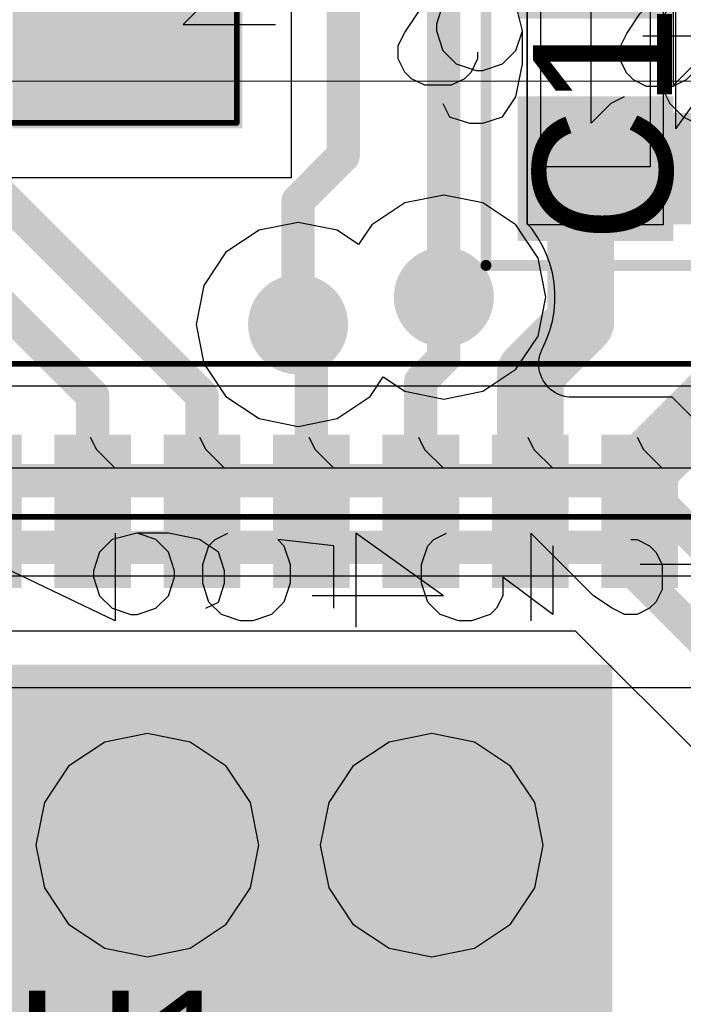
# Model space of a CAD drawing. Header units: millimetres. Extents: x 0 to 559, y 0 to 433.
# Tile 20 of 65: x 90.07 to 93.1, y 96.71 to 101.21. Entities that reach past the tile are written whole.
import ezdxf

# ---------------------------------------------------------------- set-up
doc = ezdxf.new("R2010")
doc.units = ezdxf.units.MM
for name, color, linetype in [('BottomLayer', 5, 'Continuous'), ('BottomSolder', 6, 'Continuous'), ('Mechanical10', 56, 'Continuous'), ('Mechanical11', 56, 'Continuous'), ('Mechanical12', 56, 'Continuous'), ('Mechanical9', 56, 'Continuous'), ('MidLayer1', 16, 'Continuous'), ('MidLayer2', 76, 'Continuous'), ('MultiLayer', 9, 'Continuous'), ('TopLayer', 1, 'Continuous'), ('TopOverlay', 2, 'Continuous'), ('TopPaste', 8, 'Continuous'), ('TopSolder', 216, 'Continuous'), ('ViaHoleLayer', 16, 'Continuous')]:
    doc.layers.add(name, color=color, linetype=linetype)

# ---------------------------------------------------------------- blocks, each defined once
blk = doc.blocks.new('NCS36510_98')
at = {"layer": 'Mechanical10', "const_width": 0.0254}
blk.add_lwpolyline([(2.8001, 2.8001), (2.8001, -2.8001)], dxfattribs=at)
at = {"layer": 'Mechanical12'}
blk.add_line((3.4, 3.4), (3.4, -3.4), dxfattribs=at)
at = {"layer": 'Mechanical9'}
for p, q in [((2.3253, 0.1472), (2.6109, 0.747)), ((3.0222, 0.1472), (3.0222, 0.747)), ((2.5252, 0.2469), (2.4395, 0.2183)), ((2.5538, 0.2469), (2.5252, 0.2469)), ((2.6395, 0.2183), (2.5538, 0.2469)), ((3.0222, -0.3529), (3.0222, 0.2469)), ((3.1079, 0.2329), (3.0222, 0.1472)), ((3.165, 0.2614), (3.1079, 0.2329)), ((2.4395, 0.2183), (2.3824, 0.1612)), ((2.6966, 0.1612), (2.6395, 0.2183)), ((2.7252, 0.1472), (2.3253, 0.1472)), ((2.3824, 0.1612), (2.3539, 0.0755)), ((2.7252, 0.0469), (2.6966, 0.1612)), ((2.3539, 0.0755), (2.3539, 0.0469)), ((2.3539, 0.0469), (2.3824, -0.0387)), ((2.6966, -0.0387), (2.7252, 0.0469)), ((2.7252, -0.0959), (2.7252, 0.0469)), ((2.3824, -0.0387), (2.4395, -0.0959)), ((2.6395, -0.0959), (2.6966, -0.0387)), ((2.4395, -0.0959), (2.5252, -0.1244)), ((2.5252, -0.1244), (2.5538, -0.1244)), ((2.5538, -0.1244), (2.6395, -0.0959)), ((2.6966, -0.2387), (2.7252, -0.0959)), ((2.3824, -0.2672), (2.411, -0.3244)), ((2.411, -0.2815), (2.4967, -0.253)), ((2.4967, -0.253), (2.5824, -0.253)), ((2.5824, -0.253), (2.6681, -0.2815)), ((2.6395, -0.3244), (2.6966, -0.2387)), ((3.0222, -0.8528), (3.0222, -0.253)), ((3.1079, -0.2672), (3.0222, -0.3529)), ((3.165, -0.2387), (3.1079, -0.2672)), ((2.3539, -0.3387), (2.411, -0.2815)), ((2.6681, -0.2815), (2.6966, -0.3101)), ((2.6966, -0.3101), (2.7252, -0.3672)), ((2.3253, -0.4244), (2.3539, -0.3387)), ((2.411, -0.3244), (2.4967, -0.3529)), ((2.4967, -0.3529), (2.5538, -0.3529)), ((2.5538, -0.3529), (2.6395, -0.3244)), ((2.3253, -0.4815), (2.3253, -0.4244)), ((2.3539, -0.5672), (2.3253, -0.4815)), ((2.411, -0.6243), (2.3539, -0.5672)), ((2.4967, -0.6529), (2.411, -0.6243)), ((2.6681, -0.6243), (2.5824, -0.6529)), ((2.6681, -0.8528), (2.6966, -0.5957)), ((2.6966, -0.5957), (2.6681, -0.6243)), ((2.5824, -0.6529), (2.4967, -0.6529)), ((2.4395, -1.3529), (2.4395, -0.7531)), ((3.0222, -1.3529), (3.0222, -0.7531)), ((3.165, -0.7386), (3.1079, -0.7671)), ((3.1079, -0.7671), (3.0222, -0.8528)), ((2.3824, -0.8528), (2.6681, -0.8528)), ((2.7252, -0.953), (2.2967, -0.953)), ((2.4395, -1.3529), (2.7252, -0.953)), ((2.411, -1.2815), (2.4967, -1.253)), ((2.4967, -1.253), (2.5824, -1.253)), ((2.5824, -1.253), (2.6681, -1.2815)), ((3.0222, -1.8528), (3.0222, -1.253)), ((3.165, -1.2387), (3.1079, -1.2672)), ((2.3539, -1.3387), (2.411, -1.2815)), ((2.6681, -1.2815), (2.6966, -1.3101)), ((3.1079, -1.2672), (3.0222, -1.3529)), ((2.3253, -1.4244), (2.3539, -1.3387)), ((2.6966, -1.3101), (2.7252, -1.3672)), ((2.3253, -1.4815), (2.3253, -1.4244)), ((2.3539, -1.5672), (2.3253, -1.4815)), ((2.3824, -1.5957), (2.3539, -1.5672)), ((2.4395, -1.6243), (2.3824, -1.5957)), ((2.3539, -1.8528), (2.5252, -1.6243)), ((2.5252, -1.6243), (2.4395, -1.6243)), ((2.7252, -1.7531), (2.3253, -1.7531)), ((2.4395, -2.0387), (2.7252, -1.7531)), ((3.0222, -2.3529), (3.0222, -1.7531)), ((3.165, -1.7386), (3.1079, -1.7671)), ((3.1079, -1.7671), (3.0222, -1.8528)), ((2.6681, -1.8528), (2.3539, -1.8528)), ((2.3824, -2.1244), (2.4395, -2.0387)), ((2.3539, -2.1816), (2.3824, -2.1244)), ((2.3539, -2.2387), (2.3539, -2.1816)), ((2.3824, -2.2958), (2.3539, -2.2387)), ((2.6966, -2.2387), (2.6681, -2.2958)), ((2.6966, -2.2101), (2.6966, -2.2387)), ((3.165, -2.2387), (3.1079, -2.2672)), ((2.5824, -2.8528), (2.5824, -2.253)), ((3.0222, -2.8528), (3.0222, -2.253)), ((3.1079, -2.2672), (3.0222, -2.3529)), ((2.411, -2.3244), (2.3824, -2.2958)), ((2.4681, -2.3529), (2.411, -2.3244)), ((2.6395, -2.3244), (2.5824, -2.3529)), ((2.6681, -2.2958), (2.6395, -2.3244)), ((2.5824, -2.3529), (2.4681, -2.3529))]:
    blk.add_line(p, q, dxfattribs=at)
at = {"layer": 'TopLayer'}
for points in [[(-2.0999, 2.0999), (-2.0999, -2.0999), (2.0999, 2.0999), (2.0999, -2.0999)], [(2.5, 0.3999), (2.5, 0.0999), (3.15, 0.3999), (3.15, 0.0999)], [(2.5, -0.0999), (2.5, -0.3999), (3.15, -0.0999), (3.15, -0.3999)], [(2.5, -0.6001), (2.5, -0.9), (3.15, -0.6001), (3.15, -0.9)], [(2.5, -1.0999), (2.5, -1.3999), (3.15, -1.0999), (3.15, -1.3999)], [(2.5, -1.6001), (2.5, -1.9), (3.15, -1.6001), (3.15, -1.9)], [(2.5, -2.0999), (2.5, -2.3999), (3.15, -2.0999), (3.15, -2.3999)]]:
    blk.add_solid(points, dxfattribs=at)
at = {"layer": 'TopOverlay', "const_width": 0.0254}
blk.add_lwpolyline([(3.5001, 3.5001), (3.5001, -3.5001)], dxfattribs=at)
at = {"layer": 'TopPaste'}
for p, q in [((1.3, 0.5099), (1.1048, 0.4711)), ((1.4951, 0.4711), (1.3, 0.5099)), ((1.1048, 0.4711), (0.9394, 0.3606)), ((1.6605, 0.3606), (1.4951, 0.4711)), ((0.9394, 0.3606), (0.8289, 0.1951)), ((1.7711, 0.1951), (1.6605, 0.3606)), ((0.8289, 0.1951), (0.79, 0)), ((1.8099, 0), (1.7711, 0.1951)), ((0.79, 0), (0.8289, -0.1951)), ((1.7711, -0.1951), (1.8099, 0)), ((0.8289, -0.1951), (0.9394, -0.3606)), ((1.6605, -0.3606), (1.7711, -0.1951)), ((0.9394, -0.3606), (1.1048, -0.4711)), ((1.4951, -0.4711), (1.6605, -0.3606)), ((1.1048, -0.4711), (1.3, -0.5099)), ((1.3, -0.5099), (1.4951, -0.4711)), ((1.3, -0.5099), (1.3, -0.5099)), ((1.3, -0.79), (1.1048, -0.8289)), ((1.4951, -0.8289), (1.3, -0.79)), ((1.1048, -0.8289), (0.9394, -0.9394)), ((1.6605, -0.9394), (1.4951, -0.8289)), ((0.9394, -0.9394), (0.8289, -1.1048)), ((1.7711, -1.1048), (1.6605, -0.9394)), ((0.8289, -1.1048), (0.79, -1.3)), ((1.8099, -1.3), (1.7711, -1.1048)), ((0.79, -1.3), (0.8289, -1.4951)), ((1.7711, -1.4951), (1.8099, -1.3)), ((0.8289, -1.4951), (0.9394, -1.6605)), ((1.6605, -1.6605), (1.7711, -1.4951)), ((0.9394, -1.6605), (1.1048, -1.7711)), ((1.4951, -1.7711), (1.6605, -1.6605)), ((1.1048, -1.7711), (1.3, -1.8099)), ((1.3, -1.8099), (1.4951, -1.7711)), ((1.3, -1.8099), (1.3, -1.8099))]:
    blk.add_line(p, q, dxfattribs=at)
for points in [[(-2.0999, 2.0999), (-2.0999, -2.0999), (2.0999, 2.0999), (2.0999, -2.0999)], [(2.5, 0.3999), (2.5, 0.0999), (3.15, 0.3999), (3.15, 0.0999)], [(2.5, -0.0999), (2.5, -0.3999), (3.15, -0.0999), (3.15, -0.3999)], [(2.5, -0.6001), (2.5, -0.9), (3.15, -0.6001), (3.15, -0.9)], [(2.5, -1.0999), (2.5, -1.3999), (3.15, -1.0999), (3.15, -1.3999)], [(2.5, -1.6001), (2.5, -1.9), (3.15, -1.6001), (3.15, -1.9)], [(2.5, -2.0999), (2.5, -2.3999), (3.15, -2.0999), (3.15, -2.3999)]]:
    blk.add_solid(points, dxfattribs=at)
at = {"layer": 'TopSolder'}
for points in [[(-2.1253, 2.1253), (-2.1253, -2.1253), (2.1253, 2.1253), (2.1253, -2.1253)], [(2.4746, 0.9254), (2.4746, 0.5747), (3.1754, 0.9254), (3.1754, 0.5747)], [(2.4746, 0.4253), (2.4746, 0.0745), (3.1754, 0.4253), (3.1754, 0.0745)], [(2.4746, -0.0745), (2.4746, -0.4253), (3.1754, -0.0745), (3.1754, -0.4253)], [(2.4746, -0.5747), (2.4746, -0.9254), (3.1754, -0.5747), (3.1754, -0.9254)], [(2.4746, -1.0745), (2.4746, -1.4253), (3.1754, -1.0745), (3.1754, -1.4253)], [(2.4746, -1.5747), (2.4746, -1.9254), (3.1754, -1.5747), (3.1754, -1.9254)], [(2.4746, -2.0745), (2.4746, -2.4253), (3.1754, -2.0745), (3.1754, -2.4253)]]:
    blk.add_solid(points, dxfattribs=at)
blk = doc.blocks.new('HOSONIC_2SB_250X200_SMD_104')
at = {"layer": 'Mechanical10'}
for p, q in [((0.9189, 0.0652), (0.9189, 0.7)), ((1.0701, 0.1861), (1.0096, 0.1559)), ((1.0096, 0.1559), (0.9189, 0.0652))]:
    blk.add_line(p, q, dxfattribs=at)
at = {"layer": 'Mechanical10', "const_width": 0.0254}
for points in [[(1.35, 1.1001), (-1.35, 1.1001)], [(-1.35, 1.1001), (-1.35, -0.4651)], [(1.35, 1.1001), (1.35, -1.1001)], [(-0.715, -1.1001), (-1.35, -0.4651)], [(1.35, -1.1001), (-0.715, -1.1001)]]:
    blk.add_lwpolyline(points, dxfattribs=at)
at = {"layer": 'Mechanical10', "const_width": 0.0127}
for points in [[(-1.3564, 1.1001, 1), (-1.3437, 1.1001, 1)], [(-1.3564, 1.1001, 1), (-1.3437, 1.1001, 1)], [(1.3437, 1.1001, 1), (1.3564, 1.1001, 1)], [(1.3437, 1.1001, 1), (1.3564, 1.1001, 1)], [(-1.3564, -0.4651, 1), (-1.3437, -0.4651, 1)], [(-1.3564, -0.4651, 1), (-1.3437, -0.4651, 1)], [(-0.7214, -1.1001, 1), (-0.7087, -1.1001, 1)], [(-0.7214, -1.1001, 1), (-0.7087, -1.1001, 1)], [(1.3437, -1.1001, 1), (1.3564, -1.1001, 1)], [(1.3437, -1.1001, 1), (1.3564, -1.1001, 1)]]:
    blk.add_lwpolyline(points, format="xyb", close=True, dxfattribs=at)
at = {"layer": 'Mechanical12'}
for p, q in [((1.5999, 1.35), (-1.5999, 1.35)), ((-1.5999, 1.35), (-1.5999, -1.35)), ((1.5999, -1.35), (1.5999, 1.35)), ((-1.5999, -1.35), (-1.5999, -1.35)), ((-1.5999, -1.35), (1.5999, -1.35))]:
    blk.add_line(p, q, dxfattribs=at)
at = {"layer": 'Mechanical9'}
for p, q in [((-1.1039, 0.65), (-1.5271, 0.65)), ((-1.4062, 0.3477), (-1.1039, 0.65)), ((0.4447, 0.0151), (0.4447, 0.65)), ((-1.4667, 0.257), (-1.4062, 0.3477)), ((-1.4969, 0.1965), (-1.4667, 0.257)), ((-1.4969, 0.136), (-1.4969, 0.1965)), ((-1.4667, 0.0756), (-1.4969, 0.136)), ((-1.1341, 0.136), (-1.1643, 0.0756)), ((-1.1341, 0.1663), (-1.1341, 0.136)), ((0.5959, 0.136), (0.5354, 0.1058)), ((0.5354, 0.1058), (0.4447, 0.0151)), ((-1.4364, 0.0454), (-1.4667, 0.0756)), ((-1.376, 0.0151), (-1.4364, 0.0454)), ((-1.1946, 0.0454), (-1.255, 0.0151)), ((-1.1643, 0.0756), (-1.1946, 0.0454)), ((-1.255, 0.0151), (-1.376, 0.0151)), ((-1.4364, -0.6802), (-1.3457, -0.65)), ((-1.3457, -0.65), (-1.255, -0.65)), ((-1.255, -0.65), (-1.1643, -0.6802)), ((0.2936, -1.2848), (0.2936, -0.65)), ((-1.4969, -0.7407), (-1.4364, -0.6802)), ((-1.1643, -0.6802), (-1.1341, -0.7104)), ((-1.1341, -0.7104), (-1.1039, -0.7709)), ((-1.5271, -0.8314), (-1.4969, -0.7407)), ((-1.5271, -0.8918), (-1.5271, -0.8314)), ((-1.4969, -0.9825), (-1.5271, -0.8918)), ((0.5959, -0.8616), (0.1424, -0.8616)), ((0.2936, -1.2848), (0.5959, -0.8616)), ((-1.4667, -1.0128), (-1.4969, -0.9825)), ((-1.4062, -1.043), (-1.4667, -1.0128)), ((-1.4969, -1.2848), (-1.3155, -1.043)), ((-1.3155, -1.043), (-1.4062, -1.043)), ((-1.1643, -1.2848), (-1.4969, -1.2848))]:
    blk.add_line(p, q, dxfattribs=at)
at = {"layer": 'TopLayer'}
for points in [[(-0.3499, 1.0999), (-1.3499, 1.0999), (-0.3499, 0.2), (-1.3499, 0.2)], [(1.3499, 1.0999), (0.3499, 1.0999), (1.3499, 0.2), (0.3499, 0.2)], [(-0.3499, -0.2), (-1.3499, -0.2), (-0.3499, -1.0999), (-1.3499, -1.0999)], [(1.3499, -0.2), (0.3499, -0.2), (1.3499, -1.0999), (0.3499, -1.0999)]]:
    blk.add_solid(points, dxfattribs=at)
at = {"layer": 'TopOverlay'}
for p, q in [((-0.4763, 0.3196), (-0.053, -0.3152)), ((-0.053, 0.3196), (-0.4763, -0.3152)), ((0.1798, 0.2894), (0.2402, 0.3196)), ((0.2402, 0.3196), (0.3612, 0.3196)), ((0.3612, 0.3196), (0.4216, 0.2894)), ((0.1495, 0.2592), (0.1798, 0.2894)), ((0.4216, 0.2894), (0.4519, 0.2592)), ((0.1193, 0.1987), (0.1495, 0.2592)), ((0.4519, 0.2592), (0.4821, 0.1987)), ((0.1193, 0.1685), (0.1193, 0.1987)), ((0.4821, 0.1987), (0.4821, 0.1383)), ((0.4821, 0.1383), (0.4519, 0.0778)), ((0.4519, 0.0778), (0.3914, -0.0129)), ((0.3914, -0.0129), (0.0891, -0.3152)), ((0.0891, -0.3152), (0.5123, -0.3152))]:
    blk.add_line(p, q, dxfattribs=at)
at = {"layer": 'TopPaste'}
for points in [[(-0.3499, 1.0999), (-1.3499, 1.0999), (-0.3499, 0.2), (-1.3499, 0.2)], [(1.3499, 1.0999), (0.3499, 1.0999), (1.3499, 0.2), (0.3499, 0.2)], [(-0.3499, -0.2), (-1.3499, -0.2), (-0.3499, -1.0999), (-1.3499, -1.0999)], [(1.3499, -0.2), (0.3499, -0.2), (1.3499, -1.0999), (0.3499, -1.0999)]]:
    blk.add_solid(points, dxfattribs=at)
at = {"layer": 'TopSolder'}
for points in [[(-0.3245, 1.1253), (-1.3753, 1.1253), (-0.3245, 0.1746), (-1.3753, 0.1746)], [(1.3753, 1.1253), (0.3245, 1.1253), (1.3753, 0.1746), (0.3245, 0.1746)], [(-0.3245, -0.1746), (-1.3753, -0.1746), (-0.3245, -1.1253), (-1.3753, -1.1253)], [(1.3753, -0.1746), (0.3245, -0.1746), (1.3753, -1.1253), (0.3245, -1.1253)]]:
    blk.add_solid(points, dxfattribs=at)
blk = doc.blocks.new('C_0402_114')
at = {"layer": 'Mechanical10', "const_width": 0.05}
for points in [[(-0.95, -0.5001), (-0.95, 0.5001)], [(0.95, 0.5001), (-0.95, 0.5001)], [(0.95, -0.5001), (0.95, 0.5001)], [(0.95, -0.5001), (-0.95, -0.5001)]]:
    blk.add_lwpolyline(points, dxfattribs=at)
at = {"layer": 'Mechanical10', "const_width": 0.025}
for points in [[(-0.9625, 0.5001, 1), (-0.9375, 0.5001, 1)], [(-0.9625, 0.5001, 1), (-0.9375, 0.5001, 1)], [(0.9375, 0.5001, 1), (0.9625, 0.5001, 1)], [(0.9375, 0.5001, 1), (0.9625, 0.5001, 1)], [(-0.9625, -0.5001, 1), (-0.9375, -0.5001, 1)], [(-0.9625, -0.5001, 1), (-0.9375, -0.5001, 1)], [(0.9375, -0.5001, 1), (0.9625, -0.5001, 1)], [(0.9375, -0.5001, 1), (0.9625, -0.5001, 1)]]:
    blk.add_lwpolyline(points, format="xyb", close=True, dxfattribs=at)
at = {"layer": 'Mechanical11'}
for p, q in [((-0.765, -0.3099), (-0.765, 0.3099)), ((-0.765, 0.3099), (-0.1151, 0.3099)), ((-0.1151, 0.3099), (0.1151, 0.3099)), ((0.1151, 0.3099), (0.765, 0.3099)), ((0.765, 0.3099), (0.765, -0.3099)), ((-0.765, -0.3099), (-0.765, -0.3099)), ((-0.1151, -0.3099), (-0.765, -0.3099)), ((0.1151, -0.3099), (-0.1151, -0.3099)), ((0.765, -0.3099), (0.1151, -0.3099))]:
    blk.add_line(p, q, dxfattribs=at)
at = {"layer": 'Mechanical12'}
for p, q in [((-0.5001, -0.2499), (-0.5001, 0.2499)), ((-0.5001, 0.2499), (0.5001, 0.2499)), ((0.5001, 0.2499), (0.5001, -0.2499)), ((-0.5001, -0.2499), (-0.5001, -0.2499)), ((0.5001, -0.2499), (-0.5001, -0.2499))]:
    blk.add_line(p, q, dxfattribs=at)
at = {"layer": 'Mechanical9'}
for p, q in [((0.0059, 0.508), (0.0362, 0.4475)), ((0.0362, 0.4475), (0.1269, 0.3568)), ((0.1269, 0.3568), (-0.508, 0.3568)), ((-0.2057, -0.8103), (-0.508, -0.508)), ((-0.508, -0.508), (-0.508, -0.9312)), ((-0.0243, -0.5382), (0.0059, -0.5382)), ((0.0059, -0.5382), (0.0664, -0.5685)), ((0.0664, -0.5685), (0.0966, -0.5987)), ((0.0966, -0.5987), (0.1269, -0.6592)), ((0.1269, -0.6592), (0.1269, -0.7801)), ((0.1269, -0.7801), (0.0966, -0.8405)), ((-0.115, -0.8708), (-0.2057, -0.8103)), ((0.0966, -0.8405), (0.0664, -0.8708)), ((-0.0545, -0.901), (-0.115, -0.8708)), ((0.0664, -0.8708), (0.0059, -0.901)), ((0.0059, -0.901), (-0.0545, -0.901))]:
    blk.add_line(p, q, dxfattribs=at)
at = {"layer": 'TopLayer'}
for points in [[(-0.2032, -0.3302), (-0.2032, 0.3302), (-0.8128, -0.3302), (-0.8128, 0.3302)], [(0.8128, -0.3302), (0.8128, 0.3302), (0.2032, -0.3302), (0.2032, 0.3302)]]:
    blk.add_solid(points, dxfattribs=at)
at = {"layer": 'TopOverlay'}
for p, q in [((-0.1831, 0.7333), (-0.2436, 0.7031)), ((-0.0924, 0.7635), (-0.1831, 0.7333)), ((0.0587, 0.7635), (-0.0924, 0.7635)), ((0.1494, 0.7333), (0.0587, 0.7635)), ((0.2099, 0.7031), (0.1494, 0.7333)), ((-0.2436, 0.7031), (-0.304, 0.6426)), ((0.2704, 0.6426), (0.2099, 0.7031)), ((-0.304, 0.6426), (-0.3343, 0.5821)), ((0.3006, 0.5821), (0.2704, 0.6426)), ((-0.3343, 0.5821), (-0.3343, 0.4612)), ((0.3006, 0.4612), (0.3006, 0.5821)), ((-0.3343, 0.4612), (-0.304, 0.4007)), ((0.2704, 0.4007), (0.3006, 0.4612)), ((-0.304, 0.4007), (-0.2436, 0.3403)), ((0.2099, 0.3403), (0.2704, 0.4007)), ((-0.2436, 0.3403), (-0.1831, 0.3101)), ((0.1494, 0.3101), (0.2099, 0.3403)), ((0.1797, 0.1317), (0.2099, 0.0712)), ((0.2099, 0.0712), (0.3006, -0.0195)), ((0.3006, -0.0195), (-0.3343, -0.0195)), ((-0.1226, -0.3339), (-0.2436, -0.3641)), ((0.0285, -0.3339), (-0.1226, -0.3339)), ((-0.0319, -0.3641), (-0.1226, -0.3339)), ((0.1797, -0.3641), (0.0285, -0.3339)), ((-0.2436, -0.3641), (-0.304, -0.4246)), ((0.0285, -0.4246), (-0.0319, -0.3641)), ((0.2704, -0.4246), (0.1797, -0.3641)), ((-0.304, -0.4246), (-0.3343, -0.5153)), ((0.0587, -0.5153), (0.0285, -0.4246)), ((0.3006, -0.5153), (0.2704, -0.4246)), ((-0.3343, -0.5153), (-0.3343, -0.5455)), ((0.0587, -0.5455), (0.0587, -0.5153)), ((0.3006, -0.5757), (0.3006, -0.5153)), ((-0.3343, -0.5455), (-0.304, -0.6362)), ((0.0285, -0.6362), (0.0587, -0.5455)), ((0.2704, -0.6664), (0.3006, -0.5757)), ((-0.304, -0.6362), (-0.2436, -0.6967)), ((-0.0319, -0.6967), (0.0285, -0.6362)), ((0.2099, -0.6967), (0.2704, -0.6664)), ((-0.2436, -0.6967), (-0.1529, -0.7269)), ((-0.1226, -0.7269), (-0.0319, -0.6967)), ((-0.1529, -0.7269), (-0.1226, -0.7269))]:
    blk.add_line(p, q, dxfattribs=at)
at = {"layer": 'TopPaste'}
for points in [[(-0.2032, -0.3302), (-0.2032, 0.3302), (-0.8128, -0.3302), (-0.8128, 0.3302)], [(0.8128, -0.3302), (0.8128, 0.3302), (0.2032, -0.3302), (0.2032, 0.3302)]]:
    blk.add_solid(points, dxfattribs=at)
at = {"layer": 'TopSolder'}
for points in [[(-0.1778, -0.3556), (-0.1778, 0.3556), (-0.8382, -0.3556), (-0.8382, 0.3556)], [(0.8382, -0.3556), (0.8382, 0.3556), (0.1778, -0.3556), (0.1778, 0.3556)]]:
    blk.add_solid(points, dxfattribs=at)
blk = doc.blocks.new('C_0402_123')
at = {"layer": 'Mechanical10', "const_width": 0.05}
for points in [[(-0.95, -0.5001), (-0.95, 0.5001)], [(0.95, 0.5001), (-0.95, 0.5001)], [(0.95, -0.5001), (0.95, 0.5001)], [(0.95, -0.5001), (-0.95, -0.5001)]]:
    blk.add_lwpolyline(points, dxfattribs=at)
at = {"layer": 'Mechanical10', "const_width": 0.025}
for points in [[(-0.9625, 0.5001, 1), (-0.9375, 0.5001, 1)], [(-0.9625, 0.5001, 1), (-0.9375, 0.5001, 1)], [(0.9375, 0.5001, 1), (0.9625, 0.5001, 1)], [(0.9375, 0.5001, 1), (0.9625, 0.5001, 1)], [(-0.9625, -0.5001, 1), (-0.9375, -0.5001, 1)], [(-0.9625, -0.5001, 1), (-0.9375, -0.5001, 1)], [(0.9375, -0.5001, 1), (0.9625, -0.5001, 1)], [(0.9375, -0.5001, 1), (0.9625, -0.5001, 1)]]:
    blk.add_lwpolyline(points, format="xyb", close=True, dxfattribs=at)
at = {"layer": 'Mechanical11'}
for p, q in [((-0.765, -0.3099), (-0.765, 0.3099)), ((-0.765, 0.3099), (-0.1151, 0.3099)), ((-0.1151, 0.3099), (0.1151, 0.3099)), ((0.1151, 0.3099), (0.765, 0.3099)), ((0.765, 0.3099), (0.765, -0.3099)), ((-0.765, -0.3099), (-0.765, -0.3099)), ((-0.1151, -0.3099), (-0.765, -0.3099)), ((0.1151, -0.3099), (-0.1151, -0.3099)), ((0.765, -0.3099), (0.1151, -0.3099))]:
    blk.add_line(p, q, dxfattribs=at)
at = {"layer": 'Mechanical12'}
for p, q in [((-0.5001, -0.2499), (-0.5001, 0.2499)), ((-0.5001, 0.2499), (0.5001, 0.2499)), ((0.5001, 0.2499), (0.5001, -0.2499)), ((-0.5001, -0.2499), (-0.5001, -0.2499)), ((0.5001, -0.2499), (-0.5001, -0.2499))]:
    blk.add_line(p, q, dxfattribs=at)
at = {"layer": 'Mechanical9'}
for p, q in [((0.0059, 0.508), (0.0362, 0.4475)), ((0.0362, 0.4475), (0.1269, 0.3568)), ((0.1269, 0.3568), (-0.508, 0.3568)), ((-0.2057, -0.8103), (-0.508, -0.508)), ((-0.508, -0.508), (-0.508, -0.9312)), ((-0.0243, -0.5382), (0.0059, -0.5382)), ((0.0059, -0.5382), (0.0664, -0.5685)), ((0.0664, -0.5685), (0.0966, -0.5987)), ((0.0966, -0.5987), (0.1269, -0.6592)), ((0.1269, -0.6592), (0.1269, -0.7801)), ((0.1269, -0.7801), (0.0966, -0.8405)), ((-0.115, -0.8708), (-0.2057, -0.8103)), ((0.0966, -0.8405), (0.0664, -0.8708)), ((-0.0545, -0.901), (-0.115, -0.8708)), ((0.0664, -0.8708), (0.0059, -0.901)), ((0.0059, -0.901), (-0.0545, -0.901))]:
    blk.add_line(p, q, dxfattribs=at)
at = {"layer": 'TopLayer'}
for points in [[(-0.2032, -0.3302), (-0.2032, 0.3302), (-0.8128, -0.3302), (-0.8128, 0.3302)], [(0.8128, -0.3302), (0.8128, 0.3302), (0.2032, -0.3302), (0.2032, 0.3302)]]:
    blk.add_solid(points, dxfattribs=at)
at = {"layer": 'TopOverlay'}
for p, q in [((-0.1635, 0.7236), (-0.224, 0.6934)), ((-0.0729, 0.7539), (-0.1635, 0.7236)), ((0.0783, 0.7539), (-0.0729, 0.7539)), ((0.169, 0.7236), (0.0783, 0.7539)), ((0.2295, 0.6934), (0.169, 0.7236)), ((-0.224, 0.6934), (-0.2845, 0.6329)), ((0.2899, 0.6329), (0.2295, 0.6934)), ((-0.2845, 0.6329), (-0.3147, 0.5725)), ((0.3202, 0.5725), (0.2899, 0.6329)), ((-0.3147, 0.5725), (-0.3147, 0.4516)), ((0.3202, 0.4516), (0.3202, 0.5725)), ((-0.3147, 0.4516), (-0.2845, 0.3911)), ((0.2899, 0.3911), (0.3202, 0.4516)), ((-0.2845, 0.3911), (-0.224, 0.3306)), ((0.2295, 0.3306), (0.2899, 0.3911)), ((-0.224, 0.3306), (-0.1635, 0.3004)), ((0.169, 0.3004), (0.2295, 0.3306)), ((0.1992, 0.122), (0.2295, 0.0616)), ((0.2295, 0.0616), (0.3202, -0.0291)), ((0.3202, -0.0291), (-0.3147, -0.0291)), ((0.3202, -0.6459), (-0.1031, -0.3435)), ((-0.1031, -0.3435), (-0.1031, -0.797)), ((0.3202, -0.6459), (-0.3147, -0.6459))]:
    blk.add_line(p, q, dxfattribs=at)
at = {"layer": 'TopPaste'}
for points in [[(-0.2032, -0.3302), (-0.2032, 0.3302), (-0.8128, -0.3302), (-0.8128, 0.3302)], [(0.8128, -0.3302), (0.8128, 0.3302), (0.2032, -0.3302), (0.2032, 0.3302)]]:
    blk.add_solid(points, dxfattribs=at)
at = {"layer": 'TopSolder'}
for points in [[(-0.1778, -0.3556), (-0.1778, 0.3556), (-0.8382, -0.3556), (-0.8382, 0.3556)], [(0.8382, -0.3556), (0.8382, 0.3556), (0.1778, -0.3556), (0.1778, 0.3556)]]:
    blk.add_solid(points, dxfattribs=at)

msp = doc.modelspace()

# ---------------------------------------------------------------- linework, layer by layer
at = {"layer": 'BottomLayer'}
for p, q in [((92.3889, 100.2802), (92.3889, 102.1631)), ((92.411, 100.2536), (92.3889, 100.2802)), ((92.4365, 100.2172), (92.411, 100.2536)), ((92.4587, 100.1788), (92.4365, 100.2172)), ((92.4774, 100.1386), (92.4587, 100.1788)), ((92.4926, 100.0969), (92.4774, 100.1386)), ((92.5041, 100.0541), (92.4926, 100.0969)), ((92.5118, 100.0104), (92.5041, 100.0541)), ((92.5157, 99.9662), (92.5118, 100.0104)), ((92.5157, 99.9219), (92.5157, 99.9662)), ((92.5119, 99.8777), (92.5157, 99.9219)), ((92.5042, 99.834), (92.5119, 99.8777)), ((92.4927, 99.7911), (92.5042, 99.834)), ((92.4775, 99.7494), (92.4927, 99.7911)), ((92.4588, 99.7092), (92.4775, 99.7494)), ((92.4467, 99.6781), (92.4507, 99.6907)), ((92.4507, 99.6907), (92.4558, 99.703)), ((92.4558, 99.703), (92.4588, 99.7092)), ((92.4588, 99.7092), (92.4588, 99.7092)), ((92.4415, 99.6386), (92.4421, 99.6519)), ((92.4421, 99.6519), (92.4438, 99.6651)), ((92.4438, 99.6651), (92.4467, 99.6781)), ((92.4421, 99.6253), (92.4415, 99.6386)), ((92.4438, 99.6121), (92.4421, 99.6253)), ((92.4467, 99.5992), (92.4438, 99.6121)), ((92.4507, 99.5865), (92.4467, 99.5992)), ((92.4558, 99.5742), (92.4507, 99.5865)), ((92.4619, 99.5624), (92.4558, 99.5742)), ((92.4691, 99.5512), (92.4619, 99.5624)), ((92.4772, 99.5407), (92.4691, 99.5512)), ((92.4862, 99.5308), (92.4772, 99.5407)), ((92.496, 99.5219), (92.4862, 99.5308)), ((92.5065, 99.5138), (92.496, 99.5219)), ((92.5177, 99.5066), (92.5065, 99.5138)), ((92.5295, 99.5005), (92.5177, 99.5066)), ((92.5418, 99.4954), (92.5295, 99.5005)), ((92.5545, 99.4914), (92.5418, 99.4954)), ((92.5675, 99.4885), (92.5545, 99.4914)), ((92.5806, 99.4868), (92.5675, 99.4885)), ((92.5939, 99.4862), (92.5806, 99.4868)), ((93.0511, 99.4862), (92.5939, 99.4862)), ((94.6592, 97.8781), (93.0511, 99.4862)), ((89.1802, 98.4189), (92.6087, 98.4189)), ((92.6087, 98.4189), (94.1827, 96.8446))]:
    msp.add_line(p, q, dxfattribs=at)
at = {"layer": 'BottomLayer', "const_width": 0.1524}
for points in [[(91.5477, 100.5901), (91.5477, 103.0199)], [(92.0077, 99.9439), (92.0077, 102.3211)], [(91.3414, 100.3838), (91.5477, 100.5901)], [(91.3414, 99.819), (91.3414, 100.3838)], [(89.6302, 99.105), (92.8931, 99.105)], [(92.8931, 99.105), (94.996, 97.0021)], [(89.3381, 98.8002), (92.7666, 98.8002)], [(92.7666, 98.8002), (94.5642, 97.0026)]]:
    msp.add_lwpolyline(points, dxfattribs=at)
at = {"layer": 'BottomLayer'}
for points, const_width in [([(91.5096, 100.5901, 1), (91.5858, 100.5901, 1)], 0.0762), ([(91.5096, 100.5901, 1), (91.5858, 100.5901, 1)], 0.0762), ([(91.3033, 100.3838, 1), (91.3795, 100.3838, 1)], 0.0762), ([(91.3033, 100.3838, 1), (91.3795, 100.3838, 1)], 0.0762), ([(91.9061, 99.9439, 1), (92.1093, 99.9439, 1)], 0.2032), ([(91.2398, 99.819, 1), (91.443, 99.819, 1)], 0.2032), ([(91.9696, 99.9439, 1), (92.0458, 99.9439, 1)], 0.0762), ([(91.3033, 99.819, 1), (91.3795, 99.819, 1)], 0.0762), ([(92.855, 99.105, 1), (92.9312, 99.105, 1)], 0.0762), ([(92.855, 99.105, 1), (92.9312, 99.105, 1)], 0.0762), ([(92.7285, 98.8002, 1), (92.8047, 98.8002, 1)], 0.0762), ([(92.7285, 98.8002, 1), (92.8047, 98.8002, 1)], 0.0762), ([(90.5081, 97.4392, 1), (90.8129, 97.4392, 1)], 0.3048), ([(91.807, 97.4392, 1), (92.1118, 97.4392, 1)], 0.3048)]:
    msp.add_lwpolyline(points, format="xyb", close=True, dxfattribs=dict(at, const_width=const_width))
at = {"layer": 'BottomSolder'}
for points, const_width in [([(91.8934, 99.9439, 1), (92.122, 99.9439, 1)], 0.2286), ([(91.2271, 99.819, 1), (91.4557, 99.819, 1)], 0.2286), ([(90.4954, 97.4392, 1), (90.8256, 97.4392, 1)], 0.3302), ([(91.7943, 97.4392, 1), (92.1245, 97.4392, 1)], 0.3302)]:
    msp.add_lwpolyline(points, format="xyb", close=True, dxfattribs=dict(at, const_width=const_width))
at = {"layer": 'MidLayer1'}
for p, q in [((92.0077, 100.4101), (91.8293, 100.3746)), ((92.1861, 100.3746), (92.0077, 100.4101)), ((91.8293, 100.3746), (91.6781, 100.2735)), ((92.3373, 100.2735), (92.1861, 100.3746)), ((91.3414, 100.2851), (91.1631, 100.2496)), ((91.5198, 100.2496), (91.3414, 100.2851)), ((91.6781, 100.2735), (91.6182, 100.1839)), ((92.4384, 100.1223), (92.3373, 100.2735)), ((91.1631, 100.2496), (91.0118, 100.1486)), ((91.6182, 100.1839), (91.5198, 100.2496)), ((91.0118, 100.1486), (90.9108, 99.9973)), ((92.4738, 99.9439), (92.4384, 100.1223)), ((90.9108, 99.9973), (90.8753, 99.819)), ((92.4384, 99.7655), (92.4738, 99.9439)), ((90.8753, 99.819), (90.9108, 99.6406)), ((92.3373, 99.6143), (92.4384, 99.7655)), ((90.9108, 99.6406), (91.0118, 99.4893)), ((92.1861, 99.5132), (92.3373, 99.6143)), ((91.6711, 99.4893), (91.731, 99.579)), ((91.731, 99.579), (91.8293, 99.5132)), ((91.8293, 99.5132), (92.0077, 99.4778)), ((92.0077, 99.4778), (92.1861, 99.5132)), ((91.0118, 99.4893), (91.1631, 99.3883)), ((91.5198, 99.3883), (91.6711, 99.4893)), ((91.1631, 99.3883), (91.3414, 99.3528)), ((91.3414, 99.3528), (91.5198, 99.3883))]:
    msp.add_line(p, q, dxfattribs=at)
for points, const_width in [([(91.9061, 99.9439, 1), (92.1093, 99.9439, 1)], 0.2032), ([(91.2398, 99.819, 1), (91.443, 99.819, 1)], 0.2032), ([(90.5081, 97.4392, 1), (90.8129, 97.4392, 1)], 0.3048), ([(91.807, 97.4392, 1), (92.1118, 97.4392, 1)], 0.3048)]:
    msp.add_lwpolyline(points, format="xyb", close=True, dxfattribs=dict(at, const_width=const_width))
at = {"layer": 'MidLayer2'}
for p, q in [((89.3956, 100.9325), (93.7014, 100.9305)), ((92.0077, 100.4101), (91.8293, 100.3746)), ((92.1861, 100.3746), (92.0077, 100.4101)), ((91.8293, 100.3746), (91.6781, 100.2735)), ((92.3373, 100.2735), (92.1861, 100.3746)), ((91.3414, 100.2851), (91.1631, 100.2496)), ((91.5198, 100.2496), (91.3414, 100.2851)), ((91.6781, 100.2735), (91.6182, 100.1839)), ((92.4384, 100.1223), (92.3373, 100.2735)), ((91.1631, 100.2496), (91.0118, 100.1486)), ((91.6182, 100.1839), (91.5198, 100.2496)), ((91.0118, 100.1486), (90.9108, 99.9973)), ((92.4738, 99.9439), (92.4384, 100.1223)), ((90.9108, 99.9973), (90.8753, 99.819)), ((92.4384, 99.7655), (92.4738, 99.9439)), ((90.8753, 99.819), (90.9108, 99.6406)), ((92.3373, 99.6143), (92.4384, 99.7655)), ((90.9108, 99.6406), (91.0118, 99.4893)), ((92.1861, 99.5132), (92.3373, 99.6143)), ((91.6711, 99.4893), (91.731, 99.579)), ((91.731, 99.579), (91.8293, 99.5132)), ((91.8293, 99.5132), (92.0077, 99.4778)), ((92.0077, 99.4778), (92.1861, 99.5132)), ((91.0118, 99.4893), (91.1631, 99.3883)), ((91.5198, 99.3883), (91.6711, 99.4893)), ((91.1631, 99.3883), (91.3414, 99.3528)), ((91.3414, 99.3528), (91.5198, 99.3883)), ((93.7938, 98.6678), (88.1441, 98.6678)), ((88.646, 98.1593), (93.5619, 98.1593))]:
    msp.add_line(p, q, dxfattribs=at)
for points, const_width in [([(91.9061, 99.9439, 1), (92.1093, 99.9439, 1)], 0.2032), ([(91.2398, 99.819, 1), (91.443, 99.819, 1)], 0.2032), ([(90.5081, 97.4392, 1), (90.8129, 97.4392, 1)], 0.3048), ([(91.807, 97.4392, 1), (92.1118, 97.4392, 1)], 0.3048)]:
    msp.add_lwpolyline(points, format="xyb", close=True, dxfattribs=dict(at, const_width=const_width))
at = {"layer": 'MultiLayer'}
for points, const_width in [([(91.9061, 99.9439, 1), (92.1093, 99.9439, 1)], 0.2032), ([(91.2398, 99.819, 1), (91.443, 99.819, 1)], 0.2032), ([(90.5081, 97.4392, 1), (90.8129, 97.4392, 1)], 0.3048), ([(91.807, 97.4392, 1), (92.1118, 97.4392, 1)], 0.3048)]:
    msp.add_lwpolyline(points, format="xyb", close=True, dxfattribs=dict(at, const_width=const_width))
at = {"layer": 'TopLayer'}
for points, const_width in [([(88.9584, 100.9366), (90.4027, 99.4923)], 0.1524), ([(92.6427, 100.5307), (92.7006, 100.5307)], 0.508), ([(92.7006, 100.5307), (93.662, 100.5307)], 0.508), ([(89.7189, 100.6759), (90.9025, 99.4923)], 0.1524), ([(92.6338, 100.5218), (92.6427, 100.5307)], 0.3048), ([(92.6338, 99.8294), (92.6338, 100.5218)], 0.3048), ([(92.0077, 99.6645), (92.0077, 99.9439)], 0.1524), ([(92.4027, 99.5982), (92.6338, 99.8294)], 0.3048), ([(91.3414, 99.819), (91.4027, 99.7577)], 0.1524), ([(91.4027, 98.964), (91.4027, 99.7577)], 0.1524), ([(91.9025, 99.5594), (92.0077, 99.6645)], 0.1524), ([(92.4027, 98.964), (92.4027, 99.5982)], 0.3048), ([(92.9025, 99.139), (93.3244, 99.5609)], 0.3048), ([(91.9025, 98.964), (91.9025, 99.5594)], 0.1524), ([(90.4027, 98.964), (90.4027, 99.4923)], 0.1524), ([(90.9025, 98.964), (90.9025, 99.4923)], 0.1524), ([(92.9025, 98.964), (92.9025, 99.139)], 0.3048)]:
    msp.add_lwpolyline(points, dxfattribs=dict(at, const_width=const_width))
for points, const_width in [([(92.5157, 100.5307, 1), (92.7697, 100.5307, 1)], 0.254), ([(92.5736, 100.5307, 1), (92.8276, 100.5307, 1)], 0.254), ([(92.5736, 100.5307, 1), (92.8276, 100.5307, 1)], 0.254), ([(92.5665, 100.5307, 1), (92.7189, 100.5307, 1)], 0.1524), ([(92.5576, 100.5218, 1), (92.71, 100.5218, 1)], 0.1524), ([(92.5576, 100.5218, 1), (92.71, 100.5218, 1)], 0.1524), ([(91.9061, 99.9439, 1), (92.1093, 99.9439, 1)], 0.2032), ([(91.2398, 99.819, 1), (91.443, 99.819, 1)], 0.2032), ([(91.9696, 99.9439, 1), (92.0458, 99.9439, 1)], 0.0762), ([(92.5576, 99.8294, 1), (92.71, 99.8294, 1)], 0.1524), ([(92.5576, 99.8294, 1), (92.71, 99.8294, 1)], 0.1524), ([(91.3033, 99.819, 1), (91.3795, 99.819, 1)], 0.0762), ([(91.3646, 99.7577, 1), (91.4408, 99.7577, 1)], 0.0762), ([(91.3646, 99.7577, 1), (91.4408, 99.7577, 1)], 0.0762), ([(91.9696, 99.6645, 1), (92.0458, 99.6645, 1)], 0.0762), ([(91.9696, 99.6645, 1), (92.0458, 99.6645, 1)], 0.0762), ([(92.3265, 99.5982, 1), (92.4789, 99.5982, 1)], 0.1524), ([(92.3265, 99.5982, 1), (92.4789, 99.5982, 1)], 0.1524), ([(91.8644, 99.5594, 1), (91.9406, 99.5594, 1)], 0.0762), ([(91.8644, 99.5594, 1), (91.9406, 99.5594, 1)], 0.0762), ([(90.3646, 99.4923, 1), (90.4408, 99.4923, 1)], 0.0762), ([(90.3646, 99.4923, 1), (90.4408, 99.4923, 1)], 0.0762), ([(90.8644, 99.4923, 1), (90.9406, 99.4923, 1)], 0.0762), ([(90.8644, 99.4923, 1), (90.9406, 99.4923, 1)], 0.0762), ([(92.8263, 99.139, 1), (92.9787, 99.139, 1)], 0.1524), ([(92.8263, 99.139, 1), (92.9787, 99.139, 1)], 0.1524), ([(92.3265, 98.964, 1), (92.4789, 98.964, 1)], 0.1524), ([(92.8263, 98.964, 1), (92.9787, 98.964, 1)], 0.1524), ([(90.3646, 98.964, 1), (90.4408, 98.964, 1)], 0.0762), ([(90.8644, 98.964, 1), (90.9406, 98.964, 1)], 0.0762), ([(91.3646, 98.964, 1), (91.4408, 98.964, 1)], 0.0762), ([(91.8644, 98.964, 1), (91.9406, 98.964, 1)], 0.0762), ([(90.5081, 97.4392, 1), (90.8129, 97.4392, 1)], 0.3048), ([(91.807, 97.4392, 1), (92.1118, 97.4392, 1)], 0.3048)]:
    msp.add_lwpolyline(points, format="xyb", close=True, dxfattribs=dict(at, const_width=const_width))
at = {"layer": 'TopSolder'}
for points, const_width in [([(91.8934, 99.9439, 1), (92.122, 99.9439, 1)], 0.2286), ([(91.2271, 99.819, 1), (91.4557, 99.819, 1)], 0.2286), ([(90.4954, 97.4392, 1), (90.8256, 97.4392, 1)], 0.3302), ([(91.7943, 97.4392, 1), (92.1245, 97.4392, 1)], 0.3302)]:
    msp.add_lwpolyline(points, format="xyb", close=True, dxfattribs=dict(at, const_width=const_width))
at = {"layer": 'ViaHoleLayer'}
for points, const_width in [([(91.9569, 99.9439, 1), (92.0585, 99.9439, 1)], 0.1016), ([(91.2906, 99.819, 1), (91.3922, 99.819, 1)], 0.1016), ([(90.5843, 97.4392, 1), (90.7367, 97.4392, 1)], 0.1524), ([(91.8832, 97.4392, 1), (92.0356, 97.4392, 1)], 0.1524)]:
    msp.add_lwpolyline(points, format="xyb", close=True, dxfattribs=dict(at, const_width=const_width))

# ---------------------------------------------------------------- block references
for name, p, rotation in [('HOSONIC_2SB_250X200_SMD_104', (89.7115, 101.8405), 180), ('C_0402_114', (92.7006, 101.0387), 270), ('C_0402_123', (93.7146, 101.0333), 270), ('NCS36510_98', (90.6526, 96.139), 90)]:
    msp.add_blockref(name, p, dxfattribs=dict(rotation=rotation))

# ---------------------------------------------------------------- texts
at = {"layer": 'Mechanical10'}
msp.add_text('C16', height=0.635, rotation=90, dxfattribs=at).set_placement((93.0511, 100.1931))
msp.add_text('U1', height=0.59995, dxfattribs=at).set_placement((90.0493, 96.173))

doc.saveas('drawing.dxf')
